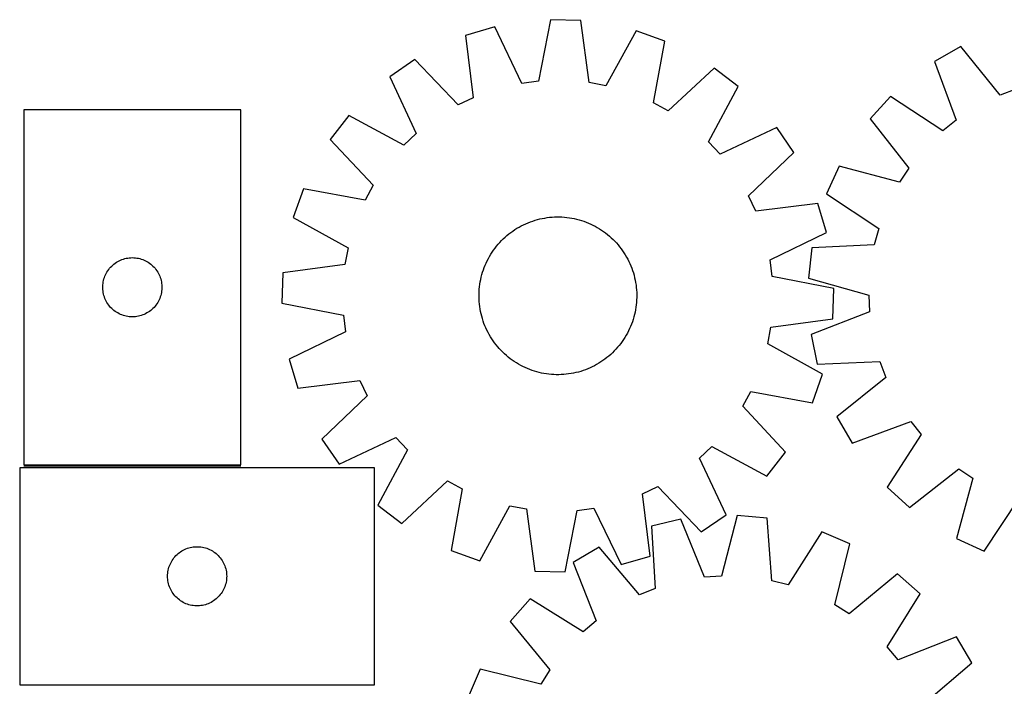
# Model space of a CAD drawing. Header units: millimetres. Extents: x 7 to 1493, y 7 to 2993.
# Tile 7 of 12: x 7 to 506, y 2654 to 2992. Entities that reach past the tile are written whole.
import ezdxf

# ---------------------------------------------------------------- set-up
doc = ezdxf.new("R2010")
doc.units = ezdxf.units.MM
doc.layers.add('COMMON', color=5, linetype='CONTINUOUS', true_color=0x0000ff)
doc.layers.add('CUT', color=7, linetype='CONTINUOUS', true_color=0x000000)

msp = doc.modelspace()

# ---------------------------------------------------------------- linework, layer by layer
at = {"layer": 'COMMON'}
msp.add_line((119.092735, 2765.86966), (9.092735, 2765.86966), dxfattribs=at)
at = {"layer": 'CUT'}
for p, q in [((276.19767, 2992.229573), (270.175609, 2961.041281)), ((291.577628, 2991.79662), (276.19767, 2992.229573)), ((295.835611, 2960.31894), (291.577628, 2991.79662)), ((247.895718, 2988.560059), (233.134719, 2984.219154)), ((261.672439, 2959.938796), (247.895718, 2988.560059)), ((233.134719, 2984.219154), (237.045111, 2952.696407)), ((319.628326, 2986.540751), (304.263293, 2958.739842)), ((334.121745, 2981.376319), (319.628326, 2986.540751)), ((328.44419, 2950.123478), (334.121745, 2981.376319)), ((484.307681, 2978.717648), (470.938072, 2971.10292)), ((504.289028, 2954.025128), (484.307681, 2978.717648)), ((207.351906, 2971.983454), (194.654775, 2963.293609)), ((229.298803, 2949.020256), (207.351906, 2971.983454)), ((359.175391, 2967.709549), (335.971424, 2946.01737)), ((371.363555, 2958.31917), (359.175391, 2967.709549)), ((470.938072, 2971.10292), (481.9831, 2941.320675)), ((194.654775, 2963.293609), (208.114843, 2934.522072)), ((270.175609, 2961.041281), (261.672439, 2959.938796)), ((304.263293, 2958.739842), (295.835611, 2960.31894)), ((356.30622, 2930.350412), (371.363555, 2958.31917)), ((512.311755, 2957.050887), (504.289028, 2954.025128)), ((237.045111, 2952.696407), (229.298803, 2949.020256)), ((448.654247, 2953.273254), (438.292073, 2941.899781)), ((475.288045, 2935.963848), (448.654247, 2953.273254)), ((335.971424, 2946.01737), (328.44419, 2950.123478)), ((9.092735, 2946.61966), (9.092735, 2766.61966)), ((119.092735, 2946.61966), (9.092735, 2946.61966)), ((119.092735, 2766.61966), (119.092735, 2946.61966)), ((173.914901, 2943.689439), (164.524522, 2931.501276)), ((201.883659, 2928.632104), (173.914901, 2943.689439)), ((438.292073, 2941.899781), (457.999739, 2916.988285)), ((390.967724, 2937.579296), (362.196188, 2924.119228)), ((399.65757, 2924.882165), (390.967724, 2937.579296)), ((481.9831, 2941.320675), (475.288045, 2935.963848)), ((208.114843, 2934.522072), (201.883659, 2928.632104)), ((164.524522, 2931.501276), (186.216701, 2908.297308)), ((362.196188, 2924.119228), (356.30622, 2930.350412)), ((376.694372, 2902.935268), (399.65757, 2924.882165)), ((422.608565, 2918.056681), (416.268149, 2904.037777)), ((453.287713, 2909.824753), (422.608565, 2918.056681)), ((457.999739, 2916.988285), (453.287713, 2909.824753)), ((186.216701, 2908.297308), (182.110593, 2900.770074)), ((150.857751, 2906.447629), (145.69332, 2891.95421)), ((182.110593, 2900.770074), (150.857751, 2906.447629)), ((380.370522, 2895.18896), (376.694372, 2902.935268)), ((416.268149, 2904.037777), (442.709329, 2886.43554)), ((411.893269, 2899.099351), (380.370522, 2895.18896)), ((416.234175, 2884.338353), (411.893269, 2899.099351)), ((145.69332, 2891.95421), (173.494228, 2876.589178)), ((273.257517, 2891.715442), (274.499519, 2891.906328)), ((274.499519, 2891.906328), (275.746904, 2892.058107)), ((275.746904, 2892.058107), (276.998441, 2892.17063)), ((276.998441, 2892.17063), (278.252895, 2892.243785)), ((278.252895, 2892.243785), (279.509028, 2892.277501)), ((279.509028, 2892.277501), (280.765601, 2892.271745)), ((280.765601, 2892.271745), (282.021372, 2892.226521)), ((282.021372, 2892.226521), (283.275103, 2892.141875)), ((283.275103, 2892.141875), (284.525557, 2892.01789)), ((284.525557, 2892.01789), (285.771499, 2891.854689)), ((285.771499, 2891.854689), (287.0117, 2891.652432)), ((259.210611, 2886.480971), (260.295126, 2887.115663)), ((260.295126, 2887.115663), (261.399042, 2887.715977)), ((261.399042, 2887.715977), (262.521269, 2888.28132)), ((262.521269, 2888.28132), (263.660701, 2888.811133)), ((263.660701, 2888.811133), (264.816212, 2889.304895)), ((264.816212, 2889.304895), (265.986662, 2889.762118)), ((265.986662, 2889.762118), (267.170897, 2890.182351)), ((267.170897, 2890.182351), (268.367747, 2890.565178)), ((268.367747, 2890.565178), (269.576031, 2890.910222)), ((269.576031, 2890.910222), (270.794557, 2891.217144)), ((270.794557, 2891.217144), (272.022123, 2891.485638)), ((272.022123, 2891.485638), (273.257517, 2891.715442)), ((287.0117, 2891.652432), (288.244936, 2891.411319)), ((288.244936, 2891.411319), (289.469991, 2891.131589)), ((289.469991, 2891.131589), (290.685654, 2890.813516)), ((290.685654, 2890.813516), (291.890726, 2890.457416)), ((291.890726, 2890.457416), (293.084018, 2890.063639)), ((293.084018, 2890.063639), (294.264353, 2889.632574)), ((294.264353, 2889.632574), (295.430565, 2889.164647)), ((295.430565, 2889.164647), (296.581504, 2888.660319)), ((296.581504, 2888.660319), (297.716033, 2888.120087)), ((297.716033, 2888.120087), (298.833034, 2887.544486)), ((298.833034, 2887.544486), (299.931403, 2886.934084)), ((299.931403, 2886.934084), (301.010058, 2886.289482)), ((252.249466, 2881.13225), (253.169408, 2881.988236)), ((253.169408, 2881.988236), (254.115784, 2882.814904)), ((254.115784, 2882.814904), (255.087658, 2883.611438)), ((255.087658, 2883.611438), (256.084073, 2884.377052)), ((256.084073, 2884.377052), (257.104045, 2885.110989)), ((257.104045, 2885.110989), (258.146567, 2885.812526)), ((258.146567, 2885.812526), (259.210611, 2886.480971)), ((301.010058, 2886.289482), (302.067932, 2885.611316)), ((302.067932, 2885.611316), (303.103983, 2884.900257)), ((303.103983, 2884.900257), (304.117187, 2884.157005)), ((304.117187, 2884.157005), (305.106546, 2883.382294)), ((305.106546, 2883.382294), (306.071082, 2882.57689)), ((306.071082, 2882.57689), (307.009844, 2881.741585)), ((387.612911, 2870.561632), (416.234175, 2884.338353)), ((442.709329, 2886.43554), (440.441579, 2878.16652)), ((248.077066, 2876.443072), (248.851776, 2877.43243)), ((248.851776, 2877.43243), (249.657181, 2878.396967)), ((249.657181, 2878.396967), (250.492485, 2879.335728)), ((250.492485, 2879.335728), (251.356864, 2880.24779)), ((251.356864, 2880.24779), (252.249466, 2881.13225)), ((307.009844, 2881.741585), (307.921905, 2880.877206)), ((307.921905, 2880.877206), (308.806365, 2879.984605)), ((308.806365, 2879.984605), (309.662352, 2879.064663)), ((309.662352, 2879.064663), (310.48902, 2878.118287)), ((310.48902, 2878.118287), (311.285554, 2877.146412)), ((311.285554, 2877.146412), (312.051167, 2876.149997)), ((440.441579, 2878.16652), (408.72017, 2876.515171)), ((173.494228, 2876.589178), (171.915131, 2868.161496)), ((244.689584, 2871.158918), (245.299987, 2872.257288)), ((245.299987, 2872.257288), (245.944589, 2873.335942)), ((245.944589, 2873.335942), (246.622755, 2874.393816)), ((246.622755, 2874.393816), (247.333814, 2875.429867)), ((247.333814, 2875.429867), (248.077066, 2876.443072)), ((312.051167, 2876.149997), (312.785105, 2875.130025)), ((312.785105, 2875.130025), (313.486642, 2874.087503)), ((313.486642, 2874.087503), (314.155087, 2873.02346)), ((314.155087, 2873.02346), (314.789779, 2871.938945)), ((314.789779, 2871.938945), (315.390093, 2870.835029)), ((408.72017, 2876.515171), (407.022155, 2861.223105)), ((53.084454, 2866.80876), (53.623572, 2867.361943)), ((53.623572, 2867.361943), (54.190453, 2867.886639)), ((54.190453, 2867.886639), (54.783592, 2868.381457)), ((54.783592, 2868.381457), (55.401418, 2868.845085)), ((55.401418, 2868.845085), (56.042292, 2869.276293)), ((56.042292, 2869.276293), (56.704514, 2869.673938)), ((56.704514, 2869.673938), (57.386328, 2870.036966)), ((57.386328, 2870.036966), (58.085926, 2870.364413)), ((58.085926, 2870.364413), (58.801453, 2870.655412)), ((58.801453, 2870.655412), (59.531012, 2870.90919)), ((59.531012, 2870.90919), (60.272668, 2871.125076)), ((60.272668, 2871.125076), (61.024454, 2871.302495)), ((61.024454, 2871.302495), (61.784376, 2871.440978)), ((61.784376, 2871.440978), (62.55042, 2871.540158)), ((62.55042, 2871.540158), (63.320553, 2871.599771)), ((63.320553, 2871.599771), (64.092735, 2871.61966)), ((64.092735, 2871.61966), (64.864916, 2871.599771)), ((64.864916, 2871.599771), (65.63505, 2871.540158)), ((65.63505, 2871.540158), (66.401093, 2871.440978)), ((66.401093, 2871.440978), (67.161016, 2871.302495)), ((67.161016, 2871.302495), (67.912801, 2871.125076)), ((67.912801, 2871.125076), (68.654457, 2870.90919)), ((68.654457, 2870.90919), (69.384016, 2870.655412)), ((69.384016, 2870.655412), (70.099543, 2870.364413)), ((70.099543, 2870.364413), (70.799142, 2870.036966)), ((70.799142, 2870.036966), (71.480956, 2869.673938)), ((71.480956, 2869.673938), (72.143178, 2869.276293)), ((72.143178, 2869.276293), (72.784051, 2868.845085)), ((72.784051, 2868.845085), (73.401877, 2868.381457)), ((73.401877, 2868.381457), (73.995016, 2867.886639)), ((73.995016, 2867.886639), (74.561897, 2867.361943)), ((74.561897, 2867.361943), (75.101015, 2866.80876)), ((171.915131, 2868.161496), (140.437451, 2863.903512)), ((242.601497, 2866.590237), (243.069424, 2867.756449)), ((243.069424, 2867.756449), (243.573752, 2868.907388)), ((243.573752, 2868.907388), (244.113983, 2870.041918)), ((244.113983, 2870.041918), (244.689584, 2871.158918)), ((315.390093, 2870.835029), (315.955435, 2869.712802)), ((315.955435, 2869.712802), (316.485249, 2868.57337)), ((316.485249, 2868.57337), (316.979011, 2867.417859)), ((316.979011, 2867.417859), (317.436234, 2866.247408)), ((388.715397, 2862.058462), (387.612911, 2870.561632)), ((49.925396, 2861.547795), (50.197875, 2862.270578)), ((50.197875, 2862.270578), (50.507201, 2862.978376)), ((50.507201, 2862.978376), (50.852553, 2863.669311)), ((50.852553, 2863.669311), (51.233015, 2864.341552)), ((51.233015, 2864.341552), (51.647579, 2864.993316)), ((51.647579, 2864.993316), (52.095146, 2865.622874)), ((52.095146, 2865.622874), (52.574528, 2866.228557)), ((52.574528, 2866.228557), (53.084454, 2866.80876)), ((75.101015, 2866.80876), (75.610941, 2866.228557)), ((75.610941, 2866.228557), (76.090323, 2865.622874)), ((76.090323, 2865.622874), (76.53789, 2864.993316)), ((76.53789, 2864.993316), (76.952454, 2864.341552)), ((76.952454, 2864.341552), (77.332917, 2863.669311)), ((77.332917, 2863.669311), (77.678269, 2862.978376)), ((77.678269, 2862.978376), (77.987594, 2862.270578)), ((77.987594, 2862.270578), (78.260073, 2861.547795)), ((140.437451, 2863.903512), (140.004498, 2848.523554)), ((241.102482, 2861.795875), (241.420554, 2863.011538)), ((241.420554, 2863.011538), (241.776655, 2864.21661)), ((241.776655, 2864.21661), (242.170432, 2865.409903)), ((242.170432, 2865.409903), (242.601497, 2866.590237)), ((317.436234, 2866.247408), (317.856466, 2865.063174)), ((317.856466, 2865.063174), (318.239294, 2863.866324)), ((318.239294, 2863.866324), (318.584338, 2862.658039)), ((318.584338, 2862.658039), (318.891259, 2861.439513)), ((419.903689, 2856.0364), (388.715397, 2862.058462)), ((49.097708, 2857.005878), (49.137472, 2857.777292)), ((49.097708, 2856.233441), (49.097708, 2857.005878)), ((49.137472, 2857.777292), (49.216895, 2858.545635)), ((49.216895, 2858.545635), (49.335765, 2859.308871)), ((49.335765, 2859.308871), (49.493769, 2860.064976)), ((49.493769, 2860.064976), (49.690487, 2860.811944)), ((49.690487, 2860.811944), (49.925396, 2861.547795)), ((78.260073, 2861.547795), (78.494983, 2860.811944)), ((78.494983, 2860.811944), (78.6917, 2860.064976)), ((78.6917, 2860.064976), (78.849704, 2859.308871)), ((78.849704, 2859.308871), (78.968575, 2858.545635)), ((78.968575, 2858.545635), (79.047998, 2857.777292)), ((79.047998, 2857.777292), (79.087762, 2857.005878)), ((79.087762, 2857.005878), (79.087762, 2856.233441)), ((240.092195, 2855.600987), (240.21618, 2856.851441)), ((240.21618, 2856.851441), (240.379382, 2858.097383)), ((240.379382, 2858.097383), (240.581639, 2859.337585)), ((240.581639, 2859.337585), (240.822751, 2860.570821)), ((240.822751, 2860.570821), (241.102482, 2861.795875)), ((318.891259, 2861.439513), (319.159754, 2860.211948)), ((319.159754, 2860.211948), (319.389558, 2858.976554)), ((319.389558, 2858.976554), (319.580443, 2857.734552)), ((319.580443, 2857.734552), (319.732222, 2856.487167)), ((407.022155, 2861.223105), (437.608602, 2852.653156)), ((49.137472, 2855.462028), (49.097708, 2856.233441)), ((49.216895, 2854.693684), (49.137472, 2855.462028)), ((49.335765, 2853.930448), (49.216895, 2854.693684)), ((49.493769, 2853.174344), (49.335765, 2853.930448)), ((49.690487, 2852.427375), (49.493769, 2853.174344)), ((49.925396, 2851.691524), (49.690487, 2852.427375)), ((78.494983, 2852.427375), (78.260073, 2851.691524)), ((78.6917, 2853.174344), (78.494983, 2852.427375)), ((78.849704, 2853.930448), (78.6917, 2853.174344)), ((78.968575, 2854.693684), (78.849704, 2853.930448)), ((79.047998, 2855.462028), (78.968575, 2854.693684)), ((79.087762, 2856.233441), (79.047998, 2855.462028)), ((239.956569, 2851.834913), (239.962326, 2853.091485)), ((239.962326, 2853.091485), (240.007549, 2854.347256)), ((240.007549, 2854.347256), (240.092195, 2855.600987)), ((319.732222, 2856.487167), (319.844745, 2855.235629)), ((319.844745, 2855.235629), (319.917901, 2853.981175)), ((319.917901, 2853.981175), (319.951617, 2852.725042)), ((319.951617, 2852.725042), (319.94586, 2851.46847)), ((419.470735, 2840.656443), (419.903689, 2856.0364)), ((437.608602, 2852.653156), (438.007112, 2844.088078)), ((50.197875, 2850.968741), (49.925396, 2851.691524)), ((50.507201, 2850.260944), (50.197875, 2850.968741)), ((50.852553, 2849.570009), (50.507201, 2850.260944)), ((51.233015, 2848.897768), (50.852553, 2849.570009)), ((51.647579, 2848.246004), (51.233015, 2848.897768)), ((52.095146, 2847.616446), (51.647579, 2848.246004)), ((52.574528, 2847.010762), (52.095146, 2847.616446)), ((53.084454, 2846.43056), (52.574528, 2847.010762)), ((75.610941, 2847.010762), (75.101015, 2846.43056)), ((76.090323, 2847.616446), (75.610941, 2847.010762)), ((76.53789, 2848.246004), (76.090323, 2847.616446)), ((76.952454, 2848.897768), (76.53789, 2848.246004)), ((77.332917, 2849.570009), (76.952454, 2848.897768)), ((77.678269, 2850.260944), (77.332917, 2849.570009)), ((77.987594, 2850.968741), (77.678269, 2850.260944)), ((78.260073, 2851.691524), (77.987594, 2850.968741)), ((140.004498, 2848.523554), (171.192789, 2842.501493)), ((239.990285, 2850.57878), (239.956569, 2851.834913)), ((240.063441, 2849.324326), (239.990285, 2850.57878)), ((240.175964, 2848.072788), (240.063441, 2849.324326)), ((240.327743, 2846.825403), (240.175964, 2848.072788)), ((319.692006, 2847.708514), (319.528805, 2846.462572)), ((319.815991, 2848.958968), (319.692006, 2847.708514)), ((319.900637, 2850.212699), (319.815991, 2848.958968)), ((319.94586, 2851.46847), (319.900637, 2850.212699)), ((53.623572, 2845.877377), (53.084454, 2846.43056)), ((54.190453, 2845.352681), (53.623572, 2845.877377)), ((54.783592, 2844.857863), (54.190453, 2845.352681)), ((55.401418, 2844.394235), (54.783592, 2844.857863)), ((56.042292, 2843.963026), (55.401418, 2844.394235)), ((56.704514, 2843.565381), (56.042292, 2843.963026)), ((57.386328, 2843.202354), (56.704514, 2843.565381)), ((58.085926, 2842.874906), (57.386328, 2843.202354)), ((58.801453, 2842.583907), (58.085926, 2842.874906)), ((59.531012, 2842.330129), (58.801453, 2842.583907)), ((60.272668, 2842.114244), (59.531012, 2842.330129)), ((61.024454, 2841.936824), (60.272668, 2842.114244)), ((61.784376, 2841.798341), (61.024454, 2841.936824)), ((67.161016, 2841.936824), (66.401093, 2841.798341)), ((67.912801, 2842.114244), (67.161016, 2841.936824)), ((68.654457, 2842.330129), (67.912801, 2842.114244)), ((69.384016, 2842.583907), (68.654457, 2842.330129)), ((70.099543, 2842.874906), (69.384016, 2842.583907)), ((70.799142, 2843.202354), (70.099543, 2842.874906)), ((71.480956, 2843.565381), (70.799142, 2843.202354)), ((72.143178, 2843.963026), (71.480956, 2843.565381)), ((72.784051, 2844.394235), (72.143178, 2843.963026)), ((73.401877, 2844.857863), (72.784051, 2844.394235)), ((73.995016, 2845.352681), (73.401877, 2844.857863)), ((74.561897, 2845.877377), (73.995016, 2845.352681)), ((75.101015, 2846.43056), (74.561897, 2845.877377)), ((171.192789, 2842.501493), (172.295275, 2833.998323)), ((240.518629, 2845.583401), (240.327743, 2846.825403)), ((240.748432, 2844.348007), (240.518629, 2845.583401)), ((241.016927, 2843.120442), (240.748432, 2844.348007)), ((241.323848, 2841.901915), (241.016927, 2843.120442)), ((241.668893, 2840.693631), (241.323848, 2841.901915)), ((318.805704, 2842.76408), (318.487632, 2841.548417)), ((319.085435, 2843.989134), (318.805704, 2842.76408)), ((319.326548, 2845.22237), (319.085435, 2843.989134)), ((319.528805, 2846.462572), (319.326548, 2845.22237)), ((438.007112, 2844.088078), (408.348554, 2832.715097)), ((62.55042, 2841.699162), (61.784376, 2841.798341)), ((63.320553, 2841.639548), (62.55042, 2841.699162)), ((64.092735, 2841.61966), (63.320553, 2841.639548)), ((64.864916, 2841.639548), (64.092735, 2841.61966)), ((65.63505, 2841.699162), (64.864916, 2841.639548)), ((66.401093, 2841.798341), (65.63505, 2841.699162)), ((242.05172, 2839.496781), (241.668893, 2840.693631)), ((242.471952, 2838.312546), (242.05172, 2839.496781)), ((242.929175, 2837.142096), (242.471952, 2838.312546)), ((243.422937, 2835.986585), (242.929175, 2837.142096)), ((317.30669, 2837.969718), (316.838762, 2836.803506)), ((317.737755, 2839.150052), (317.30669, 2837.969718)), ((318.131531, 2840.343345), (317.737755, 2839.150052)), ((318.487632, 2841.548417), (318.131531, 2840.343345)), ((387.993055, 2836.398459), (419.470735, 2840.656443)), ((172.295275, 2833.998323), (143.674012, 2820.221602)), ((243.952751, 2834.847153), (243.422937, 2835.986585)), ((244.518094, 2833.724926), (243.952751, 2834.847153)), ((245.118407, 2832.62101), (244.518094, 2833.724926)), ((245.7531, 2831.536495), (245.118407, 2832.62101)), ((314.608199, 2832.302667), (313.963597, 2831.224013)), ((315.218602, 2833.401037), (314.608199, 2832.302667)), ((315.794203, 2834.518037), (315.218602, 2833.401037)), ((316.334434, 2835.652567), (315.794203, 2834.518037)), ((316.838762, 2836.803506), (316.334434, 2835.652567)), ((386.413958, 2827.970777), (387.993055, 2836.398459)), ((408.348554, 2832.715097), (411.459154, 2817.646762)), ((246.421544, 2830.472452), (245.7531, 2831.536495)), ((247.123082, 2829.42993), (246.421544, 2830.472452)), ((247.857019, 2828.409958), (247.123082, 2829.42993)), ((248.622633, 2827.413543), (247.857019, 2828.409958)), ((249.419166, 2826.441668), (248.622633, 2827.413543)), ((311.05641, 2827.127525), (310.251005, 2826.162988)), ((311.83112, 2828.116883), (311.05641, 2827.127525)), ((312.574372, 2829.130088), (311.83112, 2828.116883)), ((313.285432, 2830.166139), (312.574372, 2829.130088)), ((313.963597, 2831.224013), (313.285432, 2830.166139)), ((414.214866, 2812.605745), (386.413958, 2827.970777)), ((250.245834, 2825.495292), (249.419166, 2826.441668)), ((251.101821, 2824.57535), (250.245834, 2825.495292)), ((251.986281, 2823.682749), (251.101821, 2824.57535)), ((252.898342, 2822.81837), (251.986281, 2823.682749)), ((253.837104, 2821.983065), (252.898342, 2822.81837)), ((254.80164, 2821.177661), (253.837104, 2821.983065)), ((306.738778, 2822.571719), (305.792403, 2821.745051)), ((307.658721, 2823.427705), (306.738778, 2822.571719)), ((308.551322, 2824.312165), (307.658721, 2823.427705)), ((309.415701, 2825.224227), (308.551322, 2824.312165)), ((310.251005, 2826.162988), (309.415701, 2825.224227)), ((143.674012, 2820.221602), (148.014917, 2805.460604)), ((255.790999, 2820.40295), (254.80164, 2821.177661)), ((256.804203, 2819.659698), (255.790999, 2820.40295)), ((257.840254, 2818.948639), (256.804203, 2819.659698)), ((258.898129, 2818.270473), (257.840254, 2818.948639)), ((259.976783, 2817.625871), (258.898129, 2818.270473)), ((261.075152, 2817.015469), (259.976783, 2817.625871)), ((262.192153, 2816.439868), (261.075152, 2817.015469)), ((299.613061, 2817.444292), (298.509145, 2816.843978)), ((300.697575, 2818.078984), (299.613061, 2817.444292)), ((301.761619, 2818.747429), (300.697575, 2818.078984)), ((302.804141, 2819.448966), (301.761619, 2818.747429)), ((303.824113, 2820.182903), (302.804141, 2819.448966)), ((304.820528, 2820.948517), (303.824113, 2820.182903)), ((305.792403, 2821.745051), (304.820528, 2820.948517)), ((411.459154, 2817.646762), (443.196854, 2818.947989)), ((443.196854, 2818.947989), (446.222613, 2810.925262)), ((263.326682, 2815.899636), (262.192153, 2816.439868)), ((264.477621, 2815.395308), (263.326682, 2815.899636)), ((265.643833, 2814.927381), (264.477621, 2815.395308)), ((266.824168, 2814.496316), (265.643833, 2814.927381)), ((268.01746, 2814.102539), (266.824168, 2814.496316)), ((269.222533, 2813.746439), (268.01746, 2814.102539)), ((270.438196, 2813.428366), (269.222533, 2813.746439)), ((271.66325, 2813.148636), (270.438196, 2813.428366)), ((272.896486, 2812.907523), (271.66325, 2813.148636)), ((274.136687, 2812.705266), (272.896486, 2812.907523)), ((275.382629, 2812.542065), (274.136687, 2812.705266)), ((276.633083, 2812.41808), (275.382629, 2812.542065)), ((277.886814, 2812.333434), (276.633083, 2812.41808)), ((279.142586, 2812.28821), (277.886814, 2812.333434)), ((280.399158, 2812.282454), (279.142586, 2812.28821)), ((281.655291, 2812.31617), (280.399158, 2812.282454)), ((282.909745, 2812.389325), (281.655291, 2812.31617)), ((284.161282, 2812.501848), (282.909745, 2812.389325)), ((285.408667, 2812.653627), (284.161282, 2812.501848)), ((286.65067, 2812.844513), (285.408667, 2812.653627)), ((287.886063, 2813.074317), (286.65067, 2812.844513)), ((289.113629, 2813.342811), (287.886063, 2813.074317)), ((290.332155, 2813.649732), (289.113629, 2813.342811)), ((291.54044, 2813.994777), (290.332155, 2813.649732)), ((292.73729, 2814.377604), (291.54044, 2813.994777)), ((293.921524, 2814.797837), (292.73729, 2814.377604)), ((295.091975, 2815.25506), (293.921524, 2814.797837)), ((296.247486, 2815.748821), (295.091975, 2815.25506)), ((297.386917, 2816.278635), (296.247486, 2815.748821)), ((298.509145, 2816.843978), (297.386917, 2816.278635)), ((409.050435, 2798.112326), (414.214866, 2812.605745)), ((148.014917, 2805.460604), (179.537664, 2809.370995)), ((179.537664, 2809.370995), (183.213814, 2801.624687)), ((446.222613, 2810.925262), (421.530093, 2790.943916)), ((373.691485, 2796.262647), (377.797593, 2803.789881)), ((377.797593, 2803.789881), (409.050435, 2798.112326)), ((183.213814, 2801.624687), (160.250616, 2779.67779)), ((395.383664, 2773.058679), (373.691485, 2796.262647)), ((421.530093, 2790.943916), (429.144821, 2777.574306)), ((429.144821, 2777.574306), (458.927066, 2788.619335)), ((458.927066, 2788.619335), (464.283893, 2781.924279)), ((464.283893, 2781.924279), (446.974487, 2755.290481)), ((160.250616, 2779.67779), (168.940462, 2766.980659)), ((168.940462, 2766.980659), (197.711999, 2780.440727)), ((197.711999, 2780.440727), (203.601966, 2774.209543)), ((203.601966, 2774.209543), (188.544631, 2746.240785)), ((351.793344, 2770.037883), (358.024528, 2775.927851)), ((358.024528, 2775.927851), (385.993285, 2760.870516)), ((385.993285, 2760.870516), (395.383664, 2773.058679)), ((365.253411, 2741.266346), (351.793344, 2770.037883)), ((186.953217, 2765.119659), (6.953217, 2765.119659)), ((6.953217, 2765.119659), (6.953217, 2655.119659)), ((9.092735, 2766.61966), (119.092735, 2766.61966)), ((186.953217, 2655.119659), (186.953217, 2765.119659)), ((458.34796, 2744.928307), (483.259456, 2764.635974)), ((483.259456, 2764.635974), (490.422988, 2759.923948)), ((200.732795, 2736.850406), (223.936763, 2758.542585)), ((223.936763, 2758.542585), (231.463996, 2754.436477)), ((490.422988, 2759.923948), (482.19106, 2729.2448)), ((231.463996, 2754.436477), (225.786441, 2723.183636)), ((322.863076, 2751.863548), (330.609384, 2755.539699)), ((330.609384, 2755.539699), (352.556281, 2732.576501)), ((446.974487, 2755.290481), (458.34796, 2744.928307)), ((326.773467, 2720.340801), (322.863076, 2751.863548)), ((496.209964, 2722.904383), (513.812201, 2749.345564)), ((188.544631, 2746.240785), (200.732795, 2736.850406)), ((240.27986, 2718.019204), (255.644893, 2745.820113)), ((255.644893, 2745.820113), (264.072575, 2744.241015)), ((264.072575, 2744.241015), (268.330558, 2712.763335)), ((283.710516, 2712.330382), (289.732577, 2743.518673)), ((289.732577, 2743.518673), (298.235747, 2744.621159)), ((298.235747, 2744.621159), (312.012468, 2715.999896)), ((342.395029, 2738.997486), (327.396555, 2735.56582)), ((354.398758, 2709.588555), (342.395029, 2738.997486)), ((352.556281, 2732.576501), (365.253411, 2741.266346)), ((370.868211, 2740.932354), (362.953373, 2710.169876)), ((386.19305, 2739.56128), (370.868211, 2740.932354)), ((388.521416, 2707.882368), (386.19305, 2739.56128)), ((327.396555, 2735.56582), (329.375225, 2703.863145)), ((413.870563, 2732.602752), (396.836976, 2705.791715)), ((428.021666, 2726.563146), (413.870563, 2732.602752)), ((482.19106, 2729.2448), (496.209964, 2722.904383)), ((87.344319, 2721.637865), (87.950003, 2722.117247)), ((87.950003, 2722.117247), (88.579561, 2722.564814)), ((88.579561, 2722.564814), (89.231325, 2722.979378)), ((89.231325, 2722.979378), (89.903566, 2723.359841)), ((89.903566, 2723.359841), (90.594501, 2723.705193)), ((90.594501, 2723.705193), (91.302298, 2724.014518)), ((91.302298, 2724.014518), (92.025081, 2724.286997)), ((92.025081, 2724.286997), (92.760932, 2724.521907)), ((92.760932, 2724.521907), (93.507901, 2724.718624)), ((93.507901, 2724.718624), (94.264005, 2724.876628)), ((94.264005, 2724.876628), (95.027241, 2724.995499)), ((95.027241, 2724.995499), (95.795585, 2725.074922)), ((95.795585, 2725.074922), (96.566998, 2725.114686)), ((96.566998, 2725.114686), (97.339436, 2725.114686)), ((97.339436, 2725.114686), (98.110849, 2725.074922)), ((98.110849, 2725.074922), (98.879192, 2724.995499)), ((98.879192, 2724.995499), (99.642428, 2724.876628)), ((99.642428, 2724.876628), (100.398533, 2724.718624)), ((100.398533, 2724.718624), (101.145501, 2724.521907)), ((101.145501, 2724.521907), (101.881353, 2724.286997)), ((101.881353, 2724.286997), (102.604135, 2724.014518)), ((102.604135, 2724.014518), (103.311933, 2723.705193)), ((103.311933, 2723.705193), (104.002868, 2723.359841)), ((104.002868, 2723.359841), (104.675109, 2722.979378)), ((104.675109, 2722.979378), (105.326873, 2722.564814)), ((105.326873, 2722.564814), (105.956431, 2722.117247)), ((105.956431, 2722.117247), (106.562114, 2721.637865)), ((225.786441, 2723.183636), (240.27986, 2718.019204)), ((300.914857, 2724.926954), (287.710904, 2717.028462)), ((321.418941, 2700.666755), (300.914857, 2724.926954)), ((420.446751, 2695.715206), (428.021666, 2726.563146)), ((83.535911, 2716.826066), (83.898938, 2717.50788)), ((83.898938, 2717.50788), (84.296583, 2718.170102)), ((84.296583, 2718.170102), (84.727792, 2718.810975)), ((84.727792, 2718.810975), (85.19142, 2719.428801)), ((85.19142, 2719.428801), (85.686238, 2720.021941)), ((85.686238, 2720.021941), (86.210934, 2720.588821)), ((86.210934, 2720.588821), (86.764117, 2721.127939)), ((86.764117, 2721.127939), (87.344319, 2721.637865)), ((106.562114, 2721.637865), (107.142317, 2721.127939)), ((107.142317, 2721.127939), (107.6955, 2720.588821)), ((107.6955, 2720.588821), (108.220196, 2720.021941)), ((108.220196, 2720.021941), (108.715014, 2719.428801)), ((108.715014, 2719.428801), (109.178642, 2718.810975)), ((109.178642, 2718.810975), (109.60985, 2718.170102)), ((109.60985, 2718.170102), (110.007495, 2717.50788)), ((110.007495, 2717.50788), (110.370523, 2716.826066)), ((287.710904, 2717.028462), (299.389396, 2687.488869)), ((312.012468, 2715.999896), (326.773467, 2720.340801)), ((82.032719, 2711.661974), (82.131898, 2712.428017)), ((82.131898, 2712.428017), (82.270382, 2713.18794)), ((82.270382, 2713.18794), (82.447801, 2713.939726)), ((82.447801, 2713.939726), (82.663686, 2714.681381)), ((82.663686, 2714.681381), (82.917465, 2715.41094)), ((82.917465, 2715.41094), (83.208463, 2716.126467)), ((83.208463, 2716.126467), (83.535911, 2716.826066)), ((110.370523, 2716.826066), (110.69797, 2716.126467)), ((110.69797, 2716.126467), (110.988969, 2715.41094)), ((110.988969, 2715.41094), (111.242748, 2714.681381)), ((111.242748, 2714.681381), (111.458633, 2713.939726)), ((111.458633, 2713.939726), (111.636052, 2713.18794)), ((111.636052, 2713.18794), (111.774535, 2712.428017)), ((111.774535, 2712.428017), (111.873715, 2711.661974)), ((268.330558, 2712.763335), (283.710516, 2712.330382)), ((81.953217, 2710.119659), (81.973105, 2710.89184)), ((81.973105, 2709.347477), (81.953217, 2710.119659)), ((81.973105, 2710.89184), (82.032719, 2711.661974)), ((82.032719, 2708.577344), (81.973105, 2709.347477)), ((82.131898, 2707.8113), (82.032719, 2708.577344)), ((82.270382, 2707.051378), (82.131898, 2707.8113)), ((82.447801, 2706.299592), (82.270382, 2707.051378)), ((111.636052, 2707.051378), (111.458633, 2706.299592)), ((111.774535, 2707.8113), (111.636052, 2707.051378)), ((111.873715, 2708.577344), (111.774535, 2707.8113)), ((111.873715, 2711.661974), (111.933328, 2710.89184)), ((111.933328, 2709.347477), (111.873715, 2708.577344)), ((111.933328, 2710.89184), (111.953217, 2710.119659)), ((111.953217, 2710.119659), (111.933328, 2709.347477)), ((362.953373, 2710.169876), (354.398758, 2709.588555)), ((396.836976, 2705.791715), (388.521416, 2707.882368)), ((452.194241, 2711.392371), (427.709271, 2691.157228)), ((463.786399, 2701.275434), (452.194241, 2711.392371)), ((82.663686, 2705.557936), (82.447801, 2706.299592)), ((82.917465, 2704.828377), (82.663686, 2705.557936)), ((83.208463, 2704.11285), (82.917465, 2704.828377)), ((83.535911, 2703.413252), (83.208463, 2704.11285)), ((83.898938, 2702.731438), (83.535911, 2703.413252)), ((84.296583, 2702.069216), (83.898938, 2702.731438)), ((84.727792, 2701.428342), (84.296583, 2702.069216)), ((109.60985, 2702.069216), (109.178642, 2701.428342)), ((110.007495, 2702.731438), (109.60985, 2702.069216)), ((110.370523, 2703.413252), (110.007495, 2702.731438)), ((110.69797, 2704.11285), (110.370523, 2703.413252)), ((110.988969, 2704.828377), (110.69797, 2704.11285)), ((111.242748, 2705.557936), (110.988969, 2704.828377)), ((111.458633, 2706.299592), (111.242748, 2705.557936)), ((329.375225, 2703.863145), (321.418941, 2700.666755)), ((85.19142, 2700.810517), (84.727792, 2701.428342)), ((85.686238, 2700.217377), (85.19142, 2700.810517)), ((86.210934, 2699.650496), (85.686238, 2700.217377)), ((86.764117, 2699.111378), (86.210934, 2699.650496)), ((87.344319, 2698.601452), (86.764117, 2699.111378)), ((87.950003, 2698.12207), (87.344319, 2698.601452)), ((88.579561, 2697.674504), (87.950003, 2698.12207)), ((89.231325, 2697.259939), (88.579561, 2697.674504)), ((89.903566, 2696.879477), (89.231325, 2697.259939)), ((104.675109, 2697.259939), (104.002868, 2696.879477)), ((105.326873, 2697.674504), (104.675109, 2697.259939)), ((105.956431, 2698.12207), (105.326873, 2697.674504)), ((106.562114, 2698.601452), (105.956431, 2698.12207)), ((107.142317, 2699.111378), (106.562114, 2698.601452)), ((107.6955, 2699.650496), (107.142317, 2699.111378)), ((108.220196, 2700.217377), (107.6955, 2699.650496)), ((108.715014, 2700.810517), (108.220196, 2700.217377)), ((109.178642, 2701.428342), (108.715014, 2700.810517)), ((265.812902, 2698.727004), (255.695965, 2687.134846)), ((292.810259, 2681.990294), (265.812902, 2698.727004)), ((447.049689, 2674.278077), (463.786399, 2701.275434)), ((90.594501, 2696.534125), (89.903566, 2696.879477)), ((91.302298, 2696.224799), (90.594501, 2696.534125)), ((92.025081, 2695.95232), (91.302298, 2696.224799)), ((92.760932, 2695.717411), (92.025081, 2695.95232)), ((93.507901, 2695.520693), (92.760932, 2695.717411)), ((94.264005, 2695.362689), (93.507901, 2695.520693)), ((95.027241, 2695.243819), (94.264005, 2695.362689)), ((95.795585, 2695.164396), (95.027241, 2695.243819)), ((96.566998, 2695.124632), (95.795585, 2695.164396)), ((97.339436, 2695.124632), (96.566998, 2695.124632)), ((98.110849, 2695.164396), (97.339436, 2695.124632)), ((98.879192, 2695.243819), (98.110849, 2695.164396)), ((99.642428, 2695.362689), (98.879192, 2695.243819)), ((100.398533, 2695.520693), (99.642428, 2695.362689)), ((101.145501, 2695.717411), (100.398533, 2695.520693)), ((101.881353, 2695.95232), (101.145501, 2695.717411)), ((102.604135, 2696.224799), (101.881353, 2695.95232)), ((103.311933, 2696.534125), (102.604135, 2696.224799)), ((104.002868, 2696.879477), (103.311933, 2696.534125)), ((427.709271, 2691.157228), (420.446751, 2695.715206)), ((255.695965, 2687.134846), (275.931108, 2662.649876)), ((299.389396, 2687.488869), (292.810259, 2681.990294)), ((482.087857, 2679.377432), (452.548264, 2667.69894)), ((489.986349, 2666.173479), (482.087857, 2679.377432)), ((452.548264, 2667.69894), (447.049689, 2674.278077)), ((240.52519, 2662.962271), (234.485584, 2648.811168)), ((271.37313, 2655.387356), (240.52519, 2662.962271)), ((275.931108, 2662.649876), (271.37313, 2655.387356)), ((465.72615, 2645.669395), (489.986349, 2666.173479)), ((6.953217, 2655.119659), (186.953217, 2655.119659))]:
    msp.add_line(p, q, dxfattribs=at)

doc.saveas('drawing.dxf')
